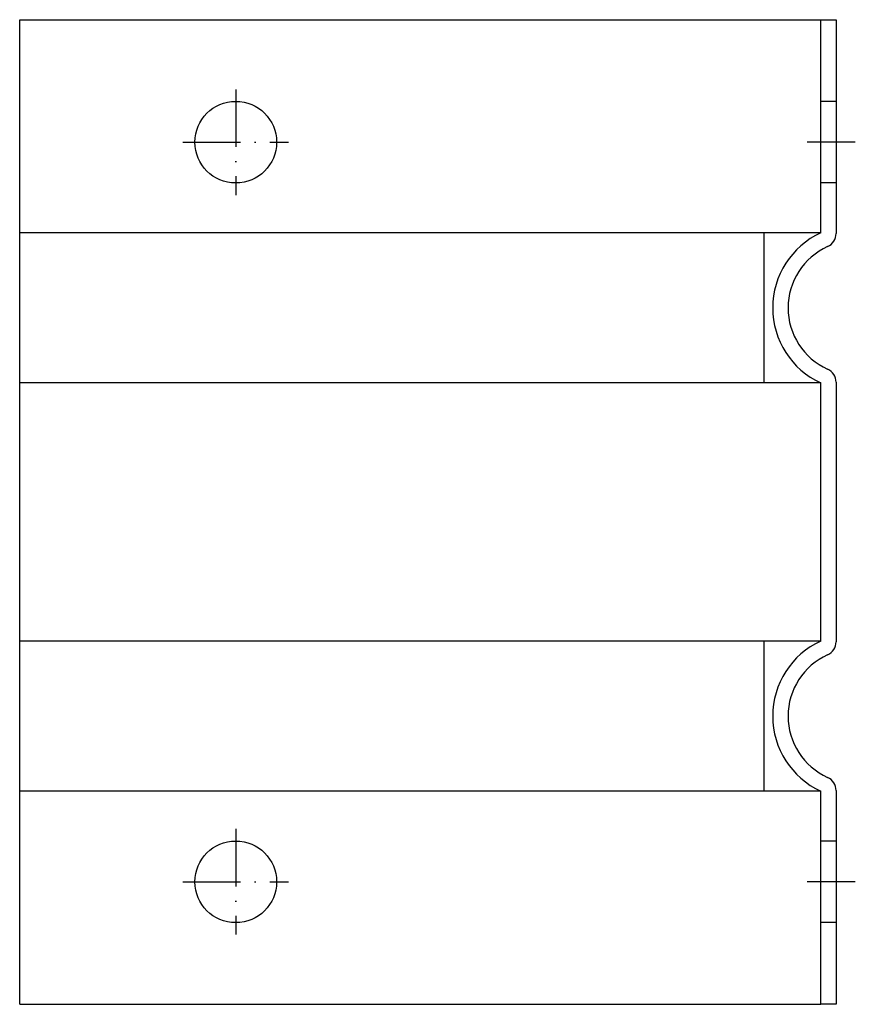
# Model space of a CAD drawing. Extents: x -560 to -386, y 422 to 628.
import ezdxf

# ---------------------------------------------------------------- set-up
doc = ezdxf.new("R2010")
doc.units = 0
doc.linetypes.add('ACAD_ISO10W100', pattern=[18, 12, -3, 0, -3])
doc.linetypes.add('AUSGEZOGEN', pattern=[0])
doc.layers.add('CLEATS', color=7, linetype='CONTINUOUS')
doc.layers.add('SWAGEBEAM', color=7, linetype='AUSGEZOGEN')

msp = doc.modelspace()

# ---------------------------------------------------------------- linework, layer by layer
at = {"layer": 'CLEATS'}
for p, q in [((-560, 627.5), (-393.2, 627.5)), ((-560, 422.5), (-560, 627.5)), ((-393.2, 583.12), (-393.2, 627.5)), ((-390, 627.5), (-390, 582.99)), ((-390, 610.5), (-393.2, 610.5)), ((-390, 593.5), (-393.2, 593.5)), ((-393.2, 583.12), (-560, 583.12)), ((-405, 551.88), (-405, 583.12)), ((-393.2, 498.12), (-393.2, 551.88)), ((-390, 552.01), (-390, 497.99)), ((-393.2, 498.12), (-560, 498.12)), ((-405, 466.88), (-405, 498.12)), ((-393.2, 466.88), (-560, 466.88)), ((-393.2, 422.5), (-393.2, 466.88)), ((-390, 467.01), (-390, 422.5)), ((-390, 456.5), (-393.2, 456.5)), ((-390, 439.5), (-393.2, 439.5)), ((-560, 422.5), (-393.2, 422.5))]:
    msp.add_line(p, q, dxfattribs=at)
at = {"layer": 'CLEATS', "extrusion": (2e-16, 1, 0)}
msp.add_line((-393.2, 627.5), (-390, 627.5), dxfattribs=at)
at = {"layer": 'CLEATS', "color": 1, "linetype": 'ACAD_ISO10W100'}
for p, q in [((-515, 613), (-515, 591)), ((-526, 602), (-504, 602)), ((-515, 459), (-515, 437)), ((-526, 448), (-504, 448))]:
    msp.add_line(p, q, dxfattribs=at)
at = {"layer": 'CLEATS', "extrusion": (-1, 2e-16, -2e-16)}
msp.add_line((-393.2, 551.88), (-560, 551.88), dxfattribs=at)
at = {"layer": 'CLEATS', "extrusion": (-2e-16, -1, 0)}
msp.add_line((-390, 422.5), (-393.2, 422.5), dxfattribs=at)
at = {"layer": 'CLEATS'}
for centre in [(-515, 602), (-515, 448)]:
    msp.add_circle(centre, 8.5, dxfattribs=at)
for centre, radius, start, end in [((-386, 567.5), 17.2, 114.7465, 245.2535), ((-393, 582.99), 3, 294.3157, 0), ((-386, 567.5), 14, 114.3157, 245.6843), ((-393, 552.01), 3, 360, 65.6843), ((-386, 482.5), 17.2, 114.7465, 245.2535), ((-393, 497.99), 3, 294.3157, 0), ((-386, 482.5), 14, 114.3157, 245.6843), ((-393, 467.01), 3, 360, 65.6843)]:
    msp.add_arc(centre, radius, start, end, dxfattribs=at)
at = {"layer": 'SWAGEBEAM', "color": 1, "linetype": 'ACAD_ISO10W100'}
for p, q in [((-386, 602), (-396, 602)), ((-386, 448), (-396, 448))]:
    msp.add_line(p, q, dxfattribs=at)

doc.saveas('drawing.dxf')
